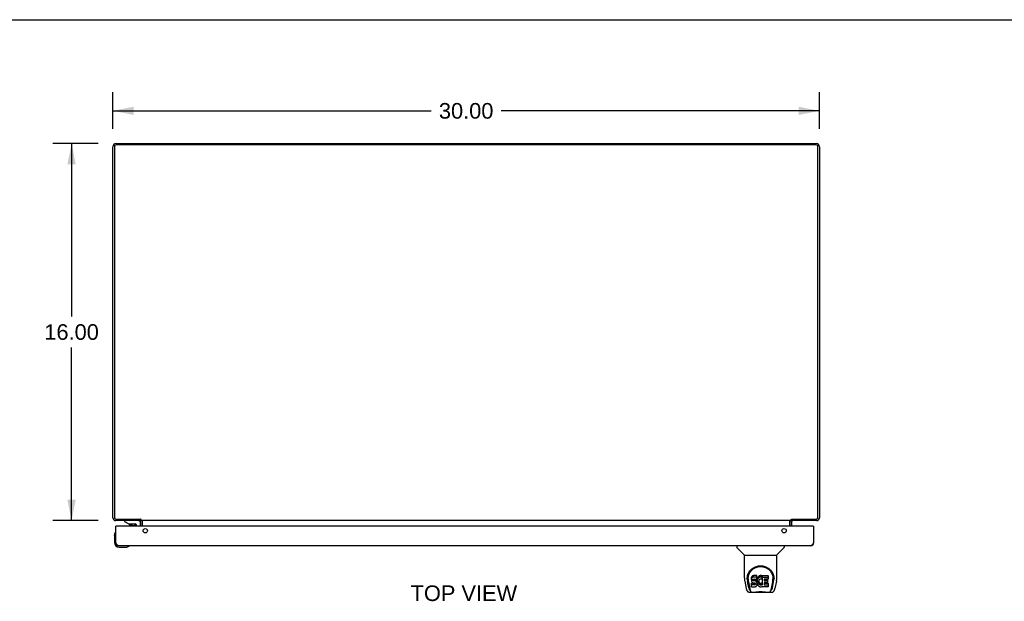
# Model space of a CAD drawing. Header units: inches. Extents: x 0 to 150, y 0 to 97.
# Tile 7 of 10: x 33 to 75, y 72 to 97. Entities that reach past the tile are written whole.
import ezdxf

# ---------------------------------------------------------------- set-up
doc = ezdxf.new("R2010")
doc.units = ezdxf.units.IN
doc.header["$LTSCALE"] = 8.257143
doc.header["$MEASUREMENT"] = 0
doc.layers.get('0').update_dxf_attribs({"linetype": 'CONTINUOUS'})
doc.layers.add('02___PRT_ALL_AXES', color=7, linetype='CONTINUOUS')
doc.layers.add('DIMENSIONS', color=7, linetype='CONTINUOUS')
doc.styles.get("Standard").update_dxf_attribs({"font": 'arial.ttf'})
doc.dimstyles.new('DIMSTYLE_1', dxfattribs={"dimtxt": 0.662338, "dimasz": 0.883117, "dimexe": 0.09, "dimexo": 0.07, "dimgap": 0.0375, "dimtad": 0, "dimtih": 1, "dimtoh": 1, "dimzin": 4, "dimdsep": 46, "dimtxsty": 'Standard', "dimblk": '_FILLED', "dimblk1": '_FILLED', "dimblk2": '_FILLED', "dimcen": 0.09, "dimadec": 3, "dimazin": 1, "dimtfac": 1, "dimtdec": 3, "dimtofl": 0, "dimtmove": 0, "dimatfit": 3, "dimldrblk": '_FILLED', "dimfxl": 0, "dimtolj": 1, "dimtzin": 4, "dimarcsym": 0})

# ---------------------------------------------------------------- blocks, each defined once
blk = doc.blocks.new('_FILLED')
at = {"color": 0, "linetype": 'ByBlock'}
blk.add_solid([(0, 0), (-1, 0.2), (-1, -0.2)], dxfattribs=at)
blk = doc.blocks.new('*D1')
at = {"layer": 'DIMENSIONS', "color": 2, "linetype": 'Continuous'}
for p, q in [((37.124, 92.508), (37.124, 94.071)), ((67.124, 92.508), (67.124, 94.071)), ((37.124, 93.276), (50.636, 93.276)), ((67.124, 93.276), (53.612, 93.276))]:
    blk.add_line(p, q, dxfattribs=at)
at = {"layer": 'DIMENSIONS', "color": 2, "linetype": 'Continuous', "xscale": 0.8831168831, "yscale": 0.8831168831, "zscale": 0.8831168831, "rotation": 180}
blk.add_blockref('_FILLED', (37.124, 93.276), dxfattribs=at)
at = {"layer": 'DIMENSIONS', "color": 2, "linetype": 'Continuous', "xscale": 0.8831168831, "yscale": 0.8831168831, "zscale": 0.8831168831}
blk.add_blockref('_FILLED', (67.124, 93.276), dxfattribs=at)
at = {"layer": 'DIMENSIONS', "color": 2, "linetype": 'Continuous', "insert": (52.124, 93.607), "char_height": 0.6623, "width": 2.31449, "attachment_point": 2, "line_spacing_factor": 0.9}
blk.add_mtext('30.00', dxfattribs=at)
blk = doc.blocks.new('*D3')
at = {"layer": 'DIMENSIONS', "color": 2, "linetype": 'Continuous'}
for p, q in [((36.506, 91.89), (34.575, 91.89)), ((35.37, 91.89), (35.37, 84.552)), ((35.37, 75.89), (35.37, 83.228)), ((36.506, 75.89), (34.575, 75.89))]:
    blk.add_line(p, q, dxfattribs=at)
at = {"layer": 'DIMENSIONS', "color": 2, "linetype": 'Continuous', "xscale": 0.8831168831, "yscale": 0.8831168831, "zscale": 0.8831168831}
for p, rotation in [((35.37, 91.89), 90), ((35.37, 75.89), 270)]:
    blk.add_blockref('_FILLED', p, dxfattribs=dict(at, rotation=rotation))
at = {"layer": 'DIMENSIONS', "color": 2, "linetype": 'Continuous', "insert": (35.37, 84.221), "char_height": 0.6623, "width": 2.31449, "attachment_point": 2, "line_spacing_factor": 0.9}
blk.add_mtext('16.00', dxfattribs=at)

msp = doc.modelspace()

# ---------------------------------------------------------------- linework, layer by layer
at = {"color": 7, "linetype": 'Continuous'}
for p, q in [((0, 97.143), (150.13, 97.143)), ((37.623, 75.89), (37.623, 75.851)), ((37.623, 75.851), (37.799, 75.752)), ((37.799, 75.752), (38.076, 75.752)), ((37.957, 75.687), (37.887, 75.687)), ((37.957, 75.687), (37.958, 75.687)), ((37.958, 75.687), (38.027, 75.687)), ((38.107, 75.721), (38.107, 75.647)), ((38.292, 75.647), (38.292, 75.811)), ((38.299, 75.953), (38.299, 75.89)), ((38.316, 75.939), (38.299, 75.913)), ((38.374, 75.647), (38.374, 75.848)), ((65.874, 75.647), (65.874, 75.848)), ((65.932, 75.939), (65.949, 75.913)), ((65.949, 75.953), (65.949, 75.89)), ((37.189, 75.251), (37.192, 75.289)), ((37.189, 75.251), (37.189, 74.962)), ((37.236, 75.387), (37.236, 75.387)), ((37.264, 75.647), (37.249, 75.647)), ((66.859, 75.647), (66.874, 75.647)), ((37.389, 74.762), (37.678, 74.762)), ((37.807, 74.807), (37.811, 74.808)), ((37.811, 74.808), (37.812, 74.808)), ((63.62, 74.822), (63.62, 74.76)), ((63.929, 74.434), (63.632, 74.732)), ((63.935, 74.428), (65.313, 74.428)), ((63.935, 73.456), (63.935, 74.428)), ((65.313, 73.457), (65.313, 74.428)), ((65.319, 74.434), (65.616, 74.732)), ((65.628, 74.822), (65.628, 74.76)), ((63.95, 73.313), (64.015, 73.008)), ((64.053, 73.414), (64.053, 73.414)), ((64.053, 73.402), (64.053, 73.401)), ((64.06, 73.488), (64.059, 73.424)), ((64.122, 73.036), (64.07, 73.306)), ((64.097, 73.415), (64.097, 73.391)), ((64.106, 73.294), (64.164, 73.001)), ((64.24, 73.46), (64.238, 73.436)), ((64.238, 73.37), (64.238, 73.436)), ((64.24, 73.393), (64.238, 73.37)), ((64.238, 73.37), (64.239, 73.346)), ((64.239, 73.346), (64.243, 73.322)), ((64.245, 73.483), (64.24, 73.46)), ((64.24, 73.393), (64.24, 73.46)), ((64.245, 73.417), (64.24, 73.393)), ((64.24, 73.084), (64.24, 73.225)), ((64.243, 73.322), (64.251, 73.3)), ((64.254, 73.506), (64.245, 73.483)), ((64.245, 73.417), (64.245, 73.483)), ((64.254, 73.439), (64.245, 73.417)), ((64.304, 73.23), (64.245, 73.23)), ((64.245, 73.163), (64.245, 73.23)), ((64.304, 73.164), (64.245, 73.163)), ((64.251, 73.3), (64.264, 73.28)), ((64.268, 73.526), (64.254, 73.506)), ((64.254, 73.439), (64.254, 73.506)), ((64.268, 73.459), (64.254, 73.439)), ((64.264, 73.28), (64.28, 73.262)), ((64.276, 73.534), (64.268, 73.526)), ((64.268, 73.459), (64.268, 73.526)), ((64.276, 73.467), (64.268, 73.459)), ((64.286, 73.54), (64.276, 73.534)), ((64.276, 73.467), (64.276, 73.534)), ((64.286, 73.473), (64.276, 73.467)), ((64.28, 73.262), (64.3, 73.249)), ((64.308, 73.55), (64.286, 73.54)), ((64.286, 73.473), (64.286, 73.54)), ((64.308, 73.483), (64.286, 73.473)), ((64.3, 73.249), (64.311, 73.245)), ((64.365, 73.231), (64.304, 73.23)), ((64.304, 73.164), (64.304, 73.23)), ((64.365, 73.164), (64.304, 73.164)), ((64.331, 73.557), (64.308, 73.55)), ((64.308, 73.483), (64.308, 73.55)), ((64.331, 73.49), (64.308, 73.483)), ((64.309, 73.358), (64.31, 73.373)), ((64.31, 73.35), (64.309, 73.358)), ((64.31, 73.373), (64.312, 73.388)), ((64.31, 73.35), (64.31, 73.373)), ((64.312, 73.343), (64.31, 73.35)), ((64.311, 73.245), (64.323, 73.243)), ((64.312, 73.388), (64.315, 73.395)), ((64.312, 73.343), (64.312, 73.388)), ((64.316, 73.337), (64.312, 73.343)), ((64.315, 73.395), (64.321, 73.399)), ((64.316, 73.337), (64.316, 73.396)), ((64.323, 73.333), (64.316, 73.337)), ((64.321, 73.399), (64.335, 73.404)), ((64.323, 73.4), (64.322, 73.4)), ((64.337, 73.395), (64.323, 73.4)), ((64.323, 73.333), (64.323, 73.4)), ((64.337, 73.329), (64.323, 73.333)), ((64.323, 73.243), (64.37, 73.243)), ((64.47, 73.557), (64.331, 73.557)), ((64.331, 73.49), (64.331, 73.557)), ((64.47, 73.49), (64.331, 73.49)), ((64.335, 73.404), (64.35, 73.405)), ((64.361, 73.396), (64.337, 73.395)), ((64.337, 73.329), (64.337, 73.395)), ((64.361, 73.329), (64.337, 73.329)), ((64.35, 73.405), (64.463, 73.405)), ((64.385, 73.395), (64.361, 73.396)), ((64.361, 73.329), (64.361, 73.396)), ((64.385, 73.328), (64.361, 73.329)), ((64.38, 73.232), (64.365, 73.231)), ((64.365, 73.164), (64.365, 73.231)), ((64.38, 73.165), (64.365, 73.164)), ((64.37, 73.243), (64.378, 73.242)), ((64.378, 73.242), (64.385, 73.239)), ((64.387, 73.235), (64.38, 73.232)), ((64.38, 73.165), (64.38, 73.232)), ((64.387, 73.168), (64.38, 73.165)), ((64.408, 73.39), (64.385, 73.395)), ((64.385, 73.328), (64.385, 73.395)), ((64.408, 73.323), (64.385, 73.328)), ((64.385, 73.239), (64.391, 73.235)), ((64.388, 73.237), (64.387, 73.235)), ((64.387, 73.168), (64.387, 73.235)), ((64.392, 73.174), (64.387, 73.168)), ((64.391, 73.235), (64.396, 73.229)), ((64.392, 73.174), (64.392, 73.233)), ((64.401, 73.186), (64.392, 73.174)), ((64.396, 73.229), (64.402, 73.215)), ((64.401, 73.186), (64.401, 73.217)), ((64.404, 73.193), (64.401, 73.186)), ((64.402, 73.215), (64.405, 73.2)), ((64.404, 73.193), (64.404, 73.205)), ((64.405, 73.2), (64.404, 73.193)), ((64.419, 73.385), (64.408, 73.39)), ((64.408, 73.323), (64.408, 73.39)), ((64.419, 73.318), (64.408, 73.323)), ((64.429, 73.378), (64.419, 73.385)), ((64.419, 73.318), (64.419, 73.385)), ((64.429, 73.311), (64.419, 73.318)), ((64.446, 73.361), (64.429, 73.378)), ((64.429, 73.311), (64.429, 73.378)), ((64.446, 73.295), (64.429, 73.311)), ((64.46, 73.341), (64.446, 73.361)), ((64.446, 73.295), (64.446, 73.361)), ((64.46, 73.275), (64.446, 73.295)), ((64.469, 73.319), (64.46, 73.341)), ((64.46, 73.275), (64.46, 73.341)), ((64.469, 73.252), (64.46, 73.275)), ((64.463, 73.405), (64.468, 73.406)), ((64.468, 73.406), (64.47, 73.411)), ((64.47, 73.315), (64.469, 73.319)), ((64.469, 73.252), (64.469, 73.319)), ((64.475, 73.229), (64.469, 73.252)), ((64.472, 73.514), (64.47, 73.557)), ((64.47, 73.49), (64.47, 73.557)), ((64.472, 73.447), (64.47, 73.49)), ((64.47, 73.411), (64.471, 73.424)), ((64.475, 73.393), (64.47, 73.349)), ((64.47, 73.282), (64.47, 73.349)), ((64.475, 73.326), (64.47, 73.282)), ((64.47, 73.282), (64.471, 73.26)), ((64.47, 73.158), (64.476, 73.181)), ((64.471, 73.424), (64.472, 73.447)), ((64.471, 73.26), (64.474, 73.238)), ((64.472, 73.447), (64.472, 73.514)), ((64.474, 73.238), (64.479, 73.216)), ((64.479, 73.415), (64.475, 73.393)), ((64.475, 73.326), (64.475, 73.393)), ((64.479, 73.348), (64.475, 73.326)), ((64.478, 73.205), (64.475, 73.229)), ((64.476, 73.181), (64.478, 73.205)), ((64.478, 73.205), (64.478, 73.22)), ((64.485, 73.436), (64.479, 73.415)), ((64.479, 73.348), (64.479, 73.415)), ((64.485, 73.37), (64.479, 73.348)), ((64.479, 73.216), (64.486, 73.195)), ((64.493, 73.457), (64.485, 73.436)), ((64.485, 73.37), (64.485, 73.436)), ((64.493, 73.39), (64.485, 73.37)), ((64.486, 73.195), (64.507, 73.155)), ((64.504, 73.477), (64.493, 73.457)), ((64.493, 73.39), (64.493, 73.457)), ((64.504, 73.41), (64.493, 73.39)), ((64.517, 73.495), (64.504, 73.477)), ((64.504, 73.41), (64.504, 73.477)), ((64.517, 73.428), (64.504, 73.41)), ((64.532, 73.512), (64.517, 73.495)), ((64.517, 73.428), (64.517, 73.495)), ((64.532, 73.445), (64.517, 73.428)), ((64.548, 73.527), (64.532, 73.512)), ((64.532, 73.445), (64.532, 73.512)), ((64.548, 73.46), (64.532, 73.445)), ((64.54, 73.298), (64.539, 73.271)), ((64.539, 73.271), (64.541, 73.258)), ((64.543, 73.324), (64.54, 73.298)), ((64.541, 73.258), (64.541, 73.298)), ((64.541, 73.258), (64.544, 73.245)), ((64.547, 73.337), (64.543, 73.324)), ((64.543, 73.317), (64.544, 73.311)), ((64.544, 73.311), (64.554, 73.287)), ((64.544, 73.245), (64.544, 73.311)), ((64.544, 73.245), (64.554, 73.22)), ((64.553, 73.349), (64.547, 73.337)), ((64.566, 73.54), (64.548, 73.527)), ((64.548, 73.46), (64.548, 73.527)), ((64.566, 73.473), (64.548, 73.46)), ((64.567, 73.372), (64.553, 73.349)), ((64.554, 73.287), (64.567, 73.264)), ((64.554, 73.22), (64.554, 73.287)), ((64.554, 73.22), (64.567, 73.197)), ((64.587, 73.549), (64.566, 73.54)), ((64.566, 73.473), (64.566, 73.54)), ((64.587, 73.482), (64.566, 73.473)), ((64.575, 73.382), (64.567, 73.372)), ((64.567, 73.264), (64.576, 73.253)), ((64.567, 73.197), (64.567, 73.264)), ((64.567, 73.197), (64.576, 73.187)), ((64.586, 73.39), (64.575, 73.382)), ((64.576, 73.253), (64.586, 73.245)), ((64.576, 73.187), (64.576, 73.253)), ((64.576, 73.187), (64.586, 73.178)), ((64.611, 73.4), (64.586, 73.39)), ((64.586, 73.245), (64.597, 73.237)), ((64.586, 73.178), (64.586, 73.245)), ((64.586, 73.178), (64.597, 73.17)), ((64.609, 73.554), (64.587, 73.549)), ((64.587, 73.482), (64.587, 73.549)), ((64.609, 73.487), (64.587, 73.482)), ((64.597, 73.237), (64.61, 73.232)), ((64.597, 73.17), (64.597, 73.237)), ((64.597, 73.17), (64.61, 73.166)), ((64.631, 73.556), (64.609, 73.554)), ((64.609, 73.487), (64.609, 73.554)), ((64.631, 73.489), (64.609, 73.487)), ((64.61, 73.232), (64.623, 73.23)), ((64.61, 73.166), (64.61, 73.232)), ((64.61, 73.166), (64.623, 73.163)), ((64.624, 73.404), (64.611, 73.4)), ((64.623, 73.23), (64.636, 73.23)), ((64.623, 73.163), (64.623, 73.23)), ((64.623, 73.163), (64.636, 73.163)), ((64.637, 73.404), (64.624, 73.404)), ((64.631, 73.556), (64.653, 73.555)), ((64.631, 73.489), (64.631, 73.556)), ((64.653, 73.488), (64.631, 73.489)), ((64.636, 73.23), (64.649, 73.232)), ((64.636, 73.163), (64.636, 73.23)), ((64.636, 73.163), (64.649, 73.165)), ((64.65, 73.4), (64.637, 73.404)), ((64.649, 73.232), (64.662, 73.236)), ((64.649, 73.165), (64.649, 73.232)), ((64.649, 73.165), (64.662, 73.169)), ((64.663, 73.396), (64.65, 73.4)), ((64.664, 73.554), (64.653, 73.555)), ((64.653, 73.488), (64.653, 73.555)), ((64.664, 73.487), (64.653, 73.488)), ((64.662, 73.236), (64.674, 73.241)), ((64.662, 73.169), (64.662, 73.236)), ((64.662, 73.169), (64.674, 73.174)), ((64.675, 73.55), (64.664, 73.554)), ((64.664, 73.487), (64.664, 73.554)), ((64.675, 73.483), (64.664, 73.487)), ((64.695, 73.466), (64.669, 73.398)), ((64.674, 73.241), (64.685, 73.249)), ((64.674, 73.174), (64.674, 73.241)), ((64.674, 73.174), (64.685, 73.182)), ((64.694, 73.538), (64.675, 73.55)), ((64.675, 73.483), (64.675, 73.55)), ((64.694, 73.471), (64.675, 73.483)), ((64.685, 73.249), (64.685, 73.182)), ((64.692, 73.247), (64.704, 73.23)), ((64.692, 73.181), (64.704, 73.163)), ((64.694, 73.538), (64.694, 73.471)), ((64.695, 73.535), (64.695, 73.468)), ((64.704, 73.555), (64.941, 73.555)), ((64.704, 73.163), (64.704, 73.555)), ((64.704, 73.488), (64.941, 73.488)), ((64.774, 73.4), (64.774, 73.333)), ((64.775, 73.242), (64.775, 73.164)), ((64.941, 73.405), (64.778, 73.405)), ((64.778, 73.395), (64.91, 73.395)), ((64.778, 73.329), (64.91, 73.329)), ((64.91, 73.246), (64.78, 73.246)), ((64.78, 73.227), (64.941, 73.227)), ((64.914, 73.391), (64.914, 73.251)), ((64.945, 73.551), (64.945, 73.409)), ((64.946, 73.222), (64.946, 73.083)), ((65.084, 73.001), (65.141, 73.291)), ((65.126, 73.036), (65.178, 73.306)), ((65.141, 73.291), (65.142, 73.294)), ((65.188, 73.488), (65.189, 73.424)), ((65.195, 73.414), (65.195, 73.414)), ((65.195, 73.401), (65.195, 73.402)), ((65.298, 73.313), (65.233, 73.008)), ((64.139, 72.854), (64.341, 72.854)), ((64.181, 72.932), (64.174, 72.932)), ((64.18, 72.937), (64.183, 72.927)), ((64.183, 72.926), (64.183, 72.927)), ((64.226, 72.854), (64.22, 72.854)), ((64.226, 72.854), (64.224, 72.854)), ((64.245, 73.079), (64.389, 73.079)), ((64.917, 72.842), (64.331, 72.842)), ((64.389, 73.079), (64.401, 73.081)), ((64.401, 73.081), (64.412, 73.085)), ((64.412, 73.085), (64.432, 73.098)), ((64.432, 73.098), (64.449, 73.115)), ((64.449, 73.115), (64.456, 73.125)), ((64.456, 73.125), (64.461, 73.136)), ((64.461, 73.136), (64.47, 73.158)), ((64.507, 73.155), (64.52, 73.137)), ((64.52, 73.137), (64.534, 73.12)), ((64.534, 73.12), (64.551, 73.105)), ((64.551, 73.105), (64.568, 73.092)), ((64.568, 73.092), (64.578, 73.086)), ((64.578, 73.086), (64.589, 73.083)), ((64.589, 73.083), (64.611, 73.077)), ((64.611, 73.077), (64.633, 73.075)), ((64.633, 73.075), (64.655, 73.078)), ((64.655, 73.078), (64.676, 73.085)), ((64.676, 73.085), (64.695, 73.096)), ((64.706, 73.096), (64.695, 73.096)), ((64.695, 73.096), (64.695, 73.096)), ((64.706, 73.083), (64.706, 73.096)), ((64.941, 73.079), (64.71, 73.079)), ((64.78, 73.16), (64.941, 73.16)), ((64.907, 72.854), (65.109, 72.854)), ((65.024, 72.854), (65.022, 72.854)), ((65.065, 72.927), (65.068, 72.937)), ((65.065, 72.926), (65.065, 72.927)), ((65.074, 72.932), (65.067, 72.932))]:
    msp.add_line(p, q, dxfattribs=at)
at = {"color": 3, "linetype": 'Continuous'}
for p, q in [((37.124, 76.007), (37.124, 91.754)), ((37.187, 91.747), (37.187, 76.033)), ((37.26, 91.89), (66.988, 91.89)), ((66.981, 91.827), (37.267, 91.827)), ((67.061, 76.033), (67.061, 91.747)), ((67.124, 91.754), (67.124, 76.007)), ((38.299, 75.89), (37.241, 75.89)), ((37.267, 75.953), (38.301, 75.953)), ((38.299, 75.647), (38.299, 75.848)), ((38.303, 75.951), (38.301, 75.953)), ((38.305, 75.949), (38.303, 75.951)), ((38.308, 75.946), (38.305, 75.949)), ((38.326, 75.89), (38.326, 75.928)), ((65.922, 75.89), (38.326, 75.89)), ((38.376, 75.647), (38.376, 75.883)), ((65.872, 75.647), (65.872, 75.883)), ((65.922, 75.89), (65.922, 75.928)), ((65.934, 75.94), (65.94, 75.946)), ((65.94, 75.946), (65.943, 75.949)), ((65.943, 75.949), (65.945, 75.951)), ((65.945, 75.951), (65.947, 75.953)), ((65.947, 75.953), (66.981, 75.953)), ((67.007, 75.89), (65.949, 75.89)), ((65.949, 75.647), (65.949, 75.848)), ((37.249, 74.939), (37.249, 75.647)), ((66.859, 75.647), (37.264, 75.647)), ((66.874, 75.647), (66.874, 74.939)), ((37.253, 74.933), (37.249, 74.939)), ((37.259, 74.923), (37.253, 74.933)), ((37.264, 74.916), (37.259, 74.923)), ((37.268, 74.91), (37.264, 74.916)), ((37.272, 74.904), (37.268, 74.91)), ((66.861, 74.92), (66.857, 74.913)), ((66.866, 74.926), (66.861, 74.92)), ((66.874, 74.939), (66.866, 74.926)), ((66.757, 74.822), (37.366, 74.822))]:
    msp.add_line(p, q, dxfattribs=at)
for points in [[(38.28, 75.883), (38.28, 75.883), (38.281, 75.883), (38.282, 75.883), (38.283, 75.883), (38.284, 75.883), (38.285, 75.884), (38.286, 75.885), (38.288, 75.885), (38.291, 75.887)], [(38.291, 75.887), (38.292, 75.888), (38.294, 75.889), (38.295, 75.889), (38.296, 75.89), (38.298, 75.89), (38.299, 75.89)], [(38.326, 75.928), (38.325, 75.929), (38.323, 75.931), (38.322, 75.932), (38.321, 75.934), (38.319, 75.935), (38.318, 75.936), (38.317, 75.938), (38.316, 75.939), (38.314, 75.94), (38.308, 75.946)], [(38.369, 75.883), (38.368, 75.884), (38.366, 75.885), (38.365, 75.885), (38.364, 75.886), (38.362, 75.887), (38.361, 75.888), (38.359, 75.888), (38.358, 75.889)], [(38.376, 75.883), (38.375, 75.883), (38.374, 75.883), (38.373, 75.883), (38.372, 75.883), (38.37, 75.883), (38.369, 75.883)], [(65.872, 75.883), (65.873, 75.883), (65.874, 75.883), (65.875, 75.883), (65.876, 75.883), (65.878, 75.883), (65.879, 75.883)], [(65.879, 75.883), (65.88, 75.884), (65.882, 75.885), (65.883, 75.885), (65.884, 75.886), (65.886, 75.887), (65.887, 75.888), (65.888, 75.888), (65.89, 75.889)], [(65.922, 75.928), (65.923, 75.929), (65.925, 75.931), (65.926, 75.932), (65.927, 75.934), (65.929, 75.935), (65.93, 75.936), (65.931, 75.938), (65.932, 75.939), (65.934, 75.94)], [(65.96, 75.885), (65.957, 75.887), (65.956, 75.888), (65.954, 75.889), (65.953, 75.889), (65.952, 75.89), (65.95, 75.89), (65.949, 75.89)], [(65.968, 75.883), (65.968, 75.883), (65.967, 75.883), (65.966, 75.883), (65.965, 75.883), (65.964, 75.883), (65.963, 75.884), (65.962, 75.885), (65.96, 75.885)], [(37.366, 74.822), (37.364, 74.822), (37.362, 74.822), (37.36, 74.823), (37.358, 74.823), (37.356, 74.823), (37.353, 74.824), (37.351, 74.824), (37.349, 74.825), (37.347, 74.826), (37.345, 74.827), (37.343, 74.828), (37.341, 74.829), (37.339, 74.83), (37.337, 74.831), (37.335, 74.832), (37.333, 74.834), (37.33, 74.835), (37.328, 74.837), (37.326, 74.838), (37.324, 74.84), (37.322, 74.842), (37.32, 74.844), (37.318, 74.846), (37.316, 74.848), (37.314, 74.85), (37.312, 74.852), (37.31, 74.854), (37.307, 74.856), (37.305, 74.859), (37.303, 74.861), (37.301, 74.864), (37.299, 74.866), (37.297, 74.869), (37.295, 74.871), (37.293, 74.874), (37.291, 74.877), (37.289, 74.88), (37.287, 74.883), (37.284, 74.885), (37.282, 74.888), (37.28, 74.891), (37.278, 74.894), (37.276, 74.897), (37.274, 74.9), (37.272, 74.904)], [(66.857, 74.913), (66.853, 74.907), (66.851, 74.904), (66.849, 74.9), (66.847, 74.897), (66.845, 74.894), (66.843, 74.891), (66.841, 74.888), (66.838, 74.885), (66.836, 74.883), (66.834, 74.88), (66.832, 74.877), (66.83, 74.874), (66.828, 74.871), (66.826, 74.869), (66.824, 74.866), (66.822, 74.864), (66.82, 74.861), (66.818, 74.859), (66.815, 74.856), (66.813, 74.854), (66.811, 74.852), (66.809, 74.85), (66.807, 74.848), (66.805, 74.846), (66.803, 74.844), (66.801, 74.842), (66.799, 74.84), (66.797, 74.838), (66.795, 74.837), (66.792, 74.835), (66.79, 74.834), (66.788, 74.832), (66.786, 74.831), (66.784, 74.83), (66.782, 74.829), (66.78, 74.828), (66.778, 74.827), (66.776, 74.826), (66.774, 74.825), (66.772, 74.824), (66.77, 74.824), (66.767, 74.823), (66.765, 74.823), (66.763, 74.823), (66.761, 74.822), (66.759, 74.822), (66.757, 74.822)]]:
    msp.add_lwpolyline(points, dxfattribs=at)
at = {"color": 7, "linetype": 'Continuous'}
for points in [[(37.236, 75.387), (37.235, 75.385), (37.235, 75.384), (37.234, 75.38)], [(37.812, 74.808), (37.814, 74.809), (37.814, 74.809)], [(64.053, 73.414), (64.056, 73.456), (64.063, 73.506), (64.073, 73.552), (64.088, 73.597), (64.105, 73.638), (64.124, 73.678), (64.147, 73.715), (64.172, 73.75), (64.199, 73.783), (64.228, 73.813), (64.26, 73.841), (64.294, 73.867), (64.329, 73.89), (64.367, 73.911), (64.407, 73.929), (64.448, 73.944), (64.491, 73.957), (64.535, 73.965), (64.579, 73.971), (64.624, 73.972), (64.669, 73.97), (64.714, 73.965), (64.758, 73.956), (64.801, 73.944), (64.842, 73.929), (64.882, 73.911), (64.919, 73.89), (64.955, 73.867), (64.988, 73.841), (65.02, 73.813), (65.049, 73.782), (65.077, 73.749), (65.101, 73.714), (65.124, 73.677), (65.144, 73.638), (65.161, 73.596), (65.175, 73.552), (65.185, 73.505), (65.192, 73.455), (65.195, 73.414)], [(64.097, 73.415), (64.097, 73.435), (64.099, 73.459), (64.102, 73.483), (64.105, 73.507), (64.11, 73.53), (64.116, 73.554), (64.122, 73.576), (64.13, 73.598), (64.139, 73.62), (64.148, 73.641), (64.158, 73.661), (64.169, 73.681), (64.181, 73.7), (64.193, 73.718), (64.206, 73.735), (64.219, 73.752), (64.233, 73.767), (64.247, 73.782), (64.261, 73.797), (64.276, 73.81), (64.291, 73.823), (64.306, 73.835), (64.321, 73.846), (64.337, 73.857), (64.353, 73.866), (64.368, 73.875), (64.384, 73.884)], [(64.384, 73.884), (64.4, 73.892), (64.416, 73.899), (64.432, 73.905), (64.448, 73.911), (64.464, 73.917), (64.48, 73.921), (64.496, 73.926), (64.512, 73.93), (64.528, 73.933), (64.544, 73.935), (64.56, 73.938), (64.575, 73.939), (64.591, 73.941), (64.607, 73.941), (64.623, 73.942), (64.639, 73.941), (64.655, 73.941), (64.671, 73.939), (64.687, 73.938), (64.703, 73.936), (64.719, 73.933), (64.735, 73.93), (64.751, 73.926), (64.767, 73.922), (64.783, 73.917), (64.799, 73.912), (64.815, 73.906), (64.831, 73.899), (64.847, 73.892)], [(64.847, 73.892), (64.863, 73.884), (64.879, 73.876), (64.895, 73.867), (64.91, 73.857), (64.926, 73.847), (64.941, 73.835), (64.956, 73.823), (64.971, 73.811), (64.986, 73.797), (65.001, 73.783), (65.015, 73.768), (65.029, 73.752), (65.042, 73.736), (65.055, 73.718), (65.067, 73.7), (65.079, 73.681), (65.089, 73.662), (65.1, 73.641), (65.109, 73.62), (65.118, 73.599), (65.125, 73.577), (65.132, 73.554), (65.138, 73.531), (65.143, 73.507), (65.146, 73.483), (65.149, 73.459), (65.151, 73.435), (65.151, 73.415)], [(63.935, 73.456), (63.936, 73.424), (63.939, 73.384), (63.944, 73.344), (63.95, 73.313)], [(64.053, 73.402), (64.053, 73.407), (64.053, 73.414)], [(64.097, 73.391), (64.097, 73.375), (64.099, 73.347), (64.102, 73.319), (64.106, 73.294)], [(64.245, 73.23), (64.244, 73.23), (64.244, 73.23), (64.244, 73.23), (64.243, 73.23), (64.243, 73.229), (64.242, 73.229), (64.242, 73.229), (64.242, 73.228), (64.241, 73.228), (64.241, 73.228), (64.241, 73.227), (64.241, 73.227), (64.24, 73.226), (64.24, 73.225)], [(64.245, 73.163), (64.244, 73.163), (64.244, 73.163), (64.244, 73.163), (64.243, 73.163), (64.243, 73.163), (64.242, 73.162), (64.242, 73.162), (64.242, 73.162), (64.241, 73.161), (64.241, 73.161), (64.241, 73.16), (64.241, 73.16), (64.24, 73.159), (64.24, 73.159)], [(65.142, 73.294), (65.142, 73.297), (65.143, 73.301), (65.144, 73.304), (65.144, 73.307), (65.145, 73.31), (65.145, 73.313), (65.146, 73.316), (65.146, 73.32), (65.146, 73.323), (65.147, 73.327), (65.147, 73.331), (65.148, 73.335), (65.148, 73.339), (65.149, 73.343), (65.149, 73.347), (65.149, 73.351), (65.15, 73.356), (65.15, 73.36), (65.15, 73.365), (65.15, 73.369), (65.151, 73.374), (65.151, 73.379), (65.151, 73.384), (65.151, 73.389), (65.151, 73.415)], [(65.195, 73.414), (65.195, 73.407), (65.195, 73.402)], [(65.298, 73.313), (65.304, 73.344), (65.309, 73.383), (65.312, 73.423), (65.313, 73.457)], [(64.015, 73.008), (64.018, 72.995), (64.023, 72.977), (64.028, 72.96), (64.033, 72.945), (64.039, 72.931), (64.045, 72.919), (64.051, 72.908), (64.058, 72.897), (64.067, 72.887), (64.076, 72.878), (64.086, 72.87), (64.097, 72.864), (64.11, 72.859), (64.123, 72.855), (64.136, 72.854), (64.139, 72.854)], [(64.164, 73.001), (64.166, 72.989), (64.169, 72.975), (64.172, 72.962), (64.176, 72.949), (64.18, 72.937)], [(64.183, 72.926), (64.189, 72.914), (64.195, 72.901), (64.201, 72.891), (64.208, 72.881), (64.215, 72.873), (64.223, 72.866), (64.232, 72.861), (64.242, 72.856), (64.252, 72.854), (64.26, 72.854)], [(64.341, 72.854), (64.361, 72.854), (64.383, 72.856), (64.407, 72.858), (64.431, 72.861), (64.457, 72.863), (64.484, 72.866), (64.511, 72.869), (64.539, 72.871), (64.568, 72.873), (64.597, 72.874), (64.627, 72.874), (64.656, 72.874), (64.685, 72.873), (64.713, 72.871), (64.741, 72.869), (64.768, 72.866), (64.794, 72.863), (64.82, 72.86), (64.843, 72.858), (64.866, 72.856), (64.887, 72.854), (64.907, 72.854)], [(64.341, 72.854), (64.363, 72.854), (64.389, 72.856), (64.417, 72.858), (64.445, 72.861), (64.474, 72.864), (64.503, 72.867), (64.532, 72.869), (64.563, 72.871), (64.593, 72.872), (64.624, 72.873), (64.654, 72.872), (64.684, 72.871), (64.715, 72.869), (64.744, 72.867), (64.774, 72.864), (64.803, 72.861), (64.831, 72.858), (64.858, 72.856), (64.885, 72.854), (64.907, 72.854)], [(64.988, 72.854), (64.996, 72.854), (65.006, 72.856), (65.016, 72.861), (65.025, 72.866), (65.033, 72.873), (65.04, 72.881), (65.047, 72.89), (65.053, 72.901), (65.059, 72.914), (65.065, 72.926)], [(65.068, 72.937), (65.072, 72.949), (65.076, 72.962), (65.079, 72.975), (65.082, 72.989), (65.084, 73.001)], [(65.109, 72.854), (65.111, 72.854), (65.125, 72.855), (65.138, 72.858), (65.15, 72.863), (65.161, 72.87), (65.172, 72.878), (65.181, 72.887), (65.189, 72.897), (65.196, 72.907), (65.203, 72.918), (65.209, 72.931), (65.215, 72.945), (65.22, 72.96), (65.225, 72.976), (65.23, 72.995), (65.233, 73.008)]]:
    msp.add_lwpolyline(points, dxfattribs=at)
at = {"color": 3, "linetype": 'Continuous'}
for centre in [(38.499, 75.459), (65.624, 75.459)]:
    msp.add_circle(centre, 0.094, dxfattribs=at)
for centre, radius, start, end in [((37.26, 91.754), 0.136, 90, 180), ((37.267, 91.747), 0.08, 90, 180), ((66.981, 91.747), 0.08, 0, 90), ((66.988, 91.754), 0.136, 0, 90), ((37.241, 76.007), 0.117, 180, 270), ((37.267, 76.033), 0.08, 180, 270), ((38.257, 75.848), 0.042, 0, 90), ((65.991, 75.848), 0.042, 90, 180), ((66.981, 76.033), 0.08, 270, 360), ((67.007, 76.007), 0.117, 270, 360), ((37.264, 75.632), 0.015, 90, 180), ((66.859, 75.632), 0.015, 0, 90), ((37.366, 74.939), 0.117, 180, 270), ((66.757, 74.939), 0.117, 270, 360)]:
    msp.add_arc(centre, radius, start, end, dxfattribs=at)
at = {"color": 7, "linetype": 'Continuous'}
for centre, radius, start, end in [((37.887, 75.777), 0.09, 196.1411, 270), ((38.027, 75.777), 0.09, 270, 329.6323), ((38.076, 75.721), 0.031, 0, 90), ((38.213, 75.811), 0.079, 0, 90), ((38.257, 75.848), 0.117, 0, 17.7828), ((65.991, 75.848), 0.117, 162.2172, 180), ((37.439, 75.251), 0.25, 149.1101, 180), ((37.237, 75.372), 0.015, 96.3796, 149.1101), ((37.234, 75.372), 0.015, 0, 83.6204), ((37.389, 74.962), 0.2, 180, 270), ((37.678, 75.012), 0.25, 270, 300.8899), ((37.799, 74.807), 0.015, 6.3796, 90), ((37.799, 74.81), 0.015, 300.8899, 353.6204), ((63.659, 74.76), 0.0394, 180, 225), ((63.943, 74.448), 0.0197, 225, 270), ((65.305, 74.448), 0.0197, 270, 315), ((65.589, 74.76), 0.0394, 315, 360), ((64.331, 72.861), 0.0197, 203.607, 270), ((64.917, 72.861), 0.0197, 270, 336.393)]:
    msp.add_arc(centre, radius, start, end, dxfattribs=at)
for centre, major_axis, ratio, start_param, end_param in [((64.624, 73.415), (0, 0.565), 0.999848, 1.137008, 1.76365), ((64.624, 73.415), (0, 0.565), 0.999848, 4.519536, 5.145564), ((64.665, 73.4), (0, 0.00448), 1, -3.557718, -1.937287), ((64.688, 73.245), (0.00448, 0), 1, 0.594971, 2.222579), ((64.688, 73.178), (0.00448, 0), 1, 1.570796, 2.222579), ((64.688, 73.178), (0, 0.00448), 1, -0.975826, 0), ((64.691, 73.535), (0, 0.00448), 1, -1.566905, -0.665444), ((64.691, 73.468), (0, 0.00448), 1, 4.345898, 5.617742), ((64.778, 73.4), (0, 0.00448), 1, 0, 1.570796), ((64.778, 73.4), (0, 0.00448), 1, 1.570796, 3.141593), ((64.778, 73.333), (0, 0.00448), 1, 1.570796, 3.141593), ((64.78, 73.242), (0, 0.00448), 1, 0, 1.570796), ((64.78, 73.231), (0, 0.00448), 1, 1.570796, 3.141593), ((64.78, 73.164), (0, 0.00448), 1, 1.570796, 3.141593), ((64.91, 73.391), (0, 0.00448), 1, -1.570796, 0), ((64.91, 73.324), (0, 0.00448), 1, -1.570796, 0), ((64.91, 73.251), (0, 0.00448), 1, -3.141593, -1.570796), ((64.941, 73.551), (0, 0.00448), 1, -1.570796, 0), ((64.941, 73.484), (0, 0.00448), 1, -1.570796, 0), ((64.941, 73.409), (0, 0.00448), 1, -3.141593, -1.570796), ((64.941, 73.222), (0, 0.00448), 1, -1.570796, 0), ((64.18, 73.287), (0.007, 0.354), 0.213027, -3.923008, -3.13761), ((64.245, 73.084), (0, 0.00483), 1, 1.570796, 3.141593), ((64.71, 73.083), (0, 0.00448), 1, -4.712389, -3.141593), ((64.941, 73.155), (0, 0.00448), 1, -1.570796, 0), ((64.941, 73.083), (0, 0.00448), 1, -3.141593, -1.570796), ((65.068, 73.287), (-0.007, 0.354), 0.213027, -3.145575, -2.360177)]:
    msp.add_ellipse(centre, major_axis=major_axis, ratio=ratio, start_param=start_param, end_param=end_param, dxfattribs=at)
at = {"layer": '02___PRT_ALL_AXES', "color": 7, "linetype": 'Continuous'}
for start, end in [(180, 180.5228), (185.8363, 186.8943), (191.788, 193.087)]:
    msp.add_arc((37.389, 74.962), 0.2, start, end, dxfattribs=at)

# ---------------------------------------------------------------- texts
at = {"layer": 'DIMENSIONS', "color": 2, "linetype": 'Continuous', "insert": (52.027, 73.138), "char_height": 0.6623, "width": 4.51325, "attachment_point": 2, "line_spacing_factor": 0.9}
msp.add_mtext('TOP VIEW', dxfattribs=at)

# ---------------------------------------------------------------- dimensions: what is measured, and where the dimension line sits
at = {"layer": 'DIMENSIONS', "color": 2, "linetype": 'Continuous'}
dim = msp.add_linear_dim(base=(67.124, 93.276), p1=(37.124, 94.141), p2=(67.124, 94.141), dimstyle='DIMSTYLE_1', dxfattribs=at)
dim.commit()
dim.dimension.update_dxf_attribs({"geometry": '*D1', "text_midpoint": (52.123, 93.272), "dimtype": 160})
dim = msp.add_linear_dim(base=(35.37, 75.89), p1=(36.576, 91.89), p2=(36.576, 75.89), angle=270, dimstyle='DIMSTYLE_1', dxfattribs=at)
dim.commit()
dim.dimension.update_dxf_attribs({"geometry": '*D3', "text_midpoint": (35.398, 83.886), "dimtype": 160})

doc.saveas('drawing.dxf')
